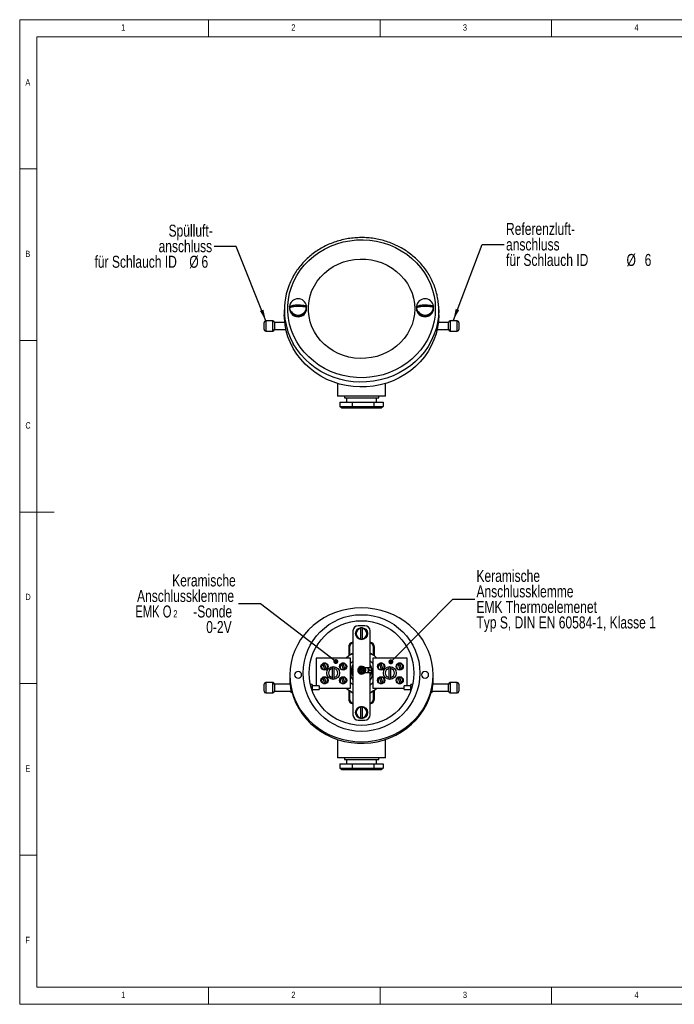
# Model space of a CAD drawing. Header units: millimetres. Extents: x 5 to 415, y 5 to 292.
# Tile 1 of 3: x 5 to 196, y 5 to 292. Entities that reach past the tile are written whole.
import ezdxf

# ---------------------------------------------------------------- set-up
doc = ezdxf.new("R2010")
doc.units = ezdxf.units.MM
doc.styles.add('SLDTEXTSTYLE0', font='TXT', dxfattribs={"width": 0.75})
doc.styles.add('SLDTEXTSTYLE4', font='TXT', dxfattribs={"width": 0.7})
doc.dimstyles.new('SLDDIMSTYLE0', dxfattribs={"dimtxt": 0.18, "dimasz": 3.302, "dimexe": 0, "dimexo": 0.0625, "dimgap": 0, "dimtad": 0, "dimtih": 1, "dimtoh": 1, "dimdec": 0, "dimrnd": 1e-09, "dimzin": 0, "dimdsep": 46, "dimtxsty": 'Standard', "dimsah": 1, "dimcen": 0.09, "dimadec": 0, "dimazin": 0, "dimtfac": 3.302, "dimtdec": 0, "dimtofl": 0, "dimtmove": 0, "dimatfit": 3, "dimfxl": 0, "dimfrac": 2, "dimtolj": 1, "dimtzin": 0, "dimarcsym": 0})
doc.dimstyles.new('SLDDIMSTYLE3', dxfattribs={"dimtxt": 0.18, "dimasz": 1.44, "dimexe": 0, "dimexo": 0.0625, "dimgap": 0, "dimtad": 0, "dimtih": 1, "dimtoh": 1, "dimdec": 0, "dimrnd": 1e-09, "dimzin": 0, "dimdsep": 46, "dimtxsty": 'Standard', "dimblk1": 'DOT', "dimblk2": 'DOT', "dimsah": 1, "dimcen": 0.09, "dimadec": 0, "dimazin": 0, "dimtfac": 1.44, "dimtdec": 0, "dimtofl": 0, "dimtmove": 0, "dimatfit": 3, "dimldrblk": 'DOT', "dimfxl": 0, "dimfrac": 2, "dimtolj": 1, "dimtzin": 0, "dimarcsym": 0})

# ---------------------------------------------------------------- blocks, each defined once
blk = doc.blocks.new('SW_NOTE_2')
at = {"color": 0, "linetype": 'Continuous', "lineweight": 0, "char_height": 3.5, "attachment_point": 1, "style": 'SLDTEXTSTYLE0'}
for s, insert in [('Referenzluft-', (0.58, 6.32)), ('anschluss', (0.58, 1.79)), ('für Schlauch ID', (0.58, -2.73)), ('%%c', (35.7, -2.73)), ('6', (40.98, -2.73))]:
    blk.add_mtext(s, dxfattribs=dict(at, insert=insert))
blk = doc.blocks.new('SW_NOTE_3')
at = {"color": 0, "linetype": 'Continuous', "lineweight": 0, "char_height": 3.5, "attachment_point": 3, "style": 'SLDTEXTSTYLE0'}
for s, insert in [('Spülluft-', (-0.46, 6.33)), ('anschluss', (-0.64, 1.8)), ('für Schlauch ID', (-10.91, -2.73)), ('%%c', (-4.55, -2.73)), ('6', (-1.79, -2.73))]:
    blk.add_mtext(s, dxfattribs=dict(at, insert=insert))
blk = doc.blocks.new('SW_NOTE_13')
at = {"color": 0, "linetype": 'Continuous', "lineweight": 0, "attachment_point": 3}
for s, insert, char_height, style in [('Keramische', (-0.82, 8.56), 3.5, 'SLDTEXTSTYLE0'), ('Anschlussklemme', (-1.3, 4.04), 3.5, 'SLDTEXTSTYLE0'), ('EMK O', (-19.55, -0.49), 3.5, 'SLDTEXTSTYLE4'), ('2', (-17.79, -1.87), 2.12, 'SLDTEXTSTYLE0'), ('-Sonde', (-1.89, -0.49), 3.5, 'SLDTEXTSTYLE0'), ('0-2V', (-2.01, -5.02), 3.5, 'SLDTEXTSTYLE0')]:
    blk.add_mtext(s, dxfattribs=dict(at, insert=insert, char_height=char_height, style=style))
blk = doc.blocks.new('_DOT')
at = {"color": 0, "linetype": 'ByBlock', "lineweight": -2}
blk.add_line((-0.5, 0), (-1, 0), dxfattribs=at)
at = {"color": 0, "linetype": 'ByBlock', "const_width": 0.5}
blk.add_lwpolyline([(-0.25, 0, 1), (0.25, 0, 1)], format="xyb", close=True, dxfattribs=at)
blk = doc.blocks.new('SW_NOTE_14')
at = {"color": 0, "linetype": 'Continuous', "lineweight": 0, "char_height": 3.5, "attachment_point": 1, "style": 'SLDTEXTSTYLE0'}
for s, insert in [('Keramische', (0.51, 8.58)), ('Anschlussklemme', (0.51, 4.06)), ('EMK Thermoelemenet', (0.51, -0.47)), ('Typ S, DIN EN 60584-1, Klasse 1', (0.51, -4.99))]:
    blk.add_mtext(s, dxfattribs=dict(at, insert=insert))

msp = doc.modelspace()

# ---------------------------------------------------------------- linework, layer by layer
at = {"color": 7, "linetype": 'Continuous', "lineweight": 18}
for p, q in [((415, 292), (5, 292)), ((5, 292), (5, 5)), ((60, 287), (60, 292)), ((110, 292), (110, 287)), ((160, 287), (160, 292)), ((410, 287), (10, 287)), ((10, 287), (10, 10)), ((10, 248.5), (5, 248.5)), ((5, 198.5), (10, 198.5)), ((5, 148.5), (15, 148.5)), ((5, 98.5), (10, 98.5)), ((10, 48.5), (5, 48.5)), ((10, 10), (227.8, 10)), ((60, 5), (60, 10)), ((110, 10), (110, 5)), ((160, 5), (160, 10)), ((5, 5), (415, 5))]:
    msp.add_line(p, q, dxfattribs=at)
at = {"color": 7, "linetype": 'Continuous', "lineweight": 25}
for p, q in [((82.1147, 207.3893), (82.1147, 205.9679)), ((83.6147, 208.1888), (83.6147, 207.9223)), ((83.6147, 207.9223), (83.6147, 207.7446)), ((83.6237, 208.3868), (83.6237, 208.4756)), ((83.6237, 208.3868), (88.5981, 208.4581)), ((83.6314, 208.0083), (83.6314, 207.9195)), ((88.5981, 208.547), (88.5981, 208.4581)), ((88.6058, 207.9908), (88.6058, 208.0797)), ((88.6147, 207.9223), (88.6147, 208.1888)), ((88.6147, 207.7446), (88.6147, 207.9223)), ((120.6147, 208.1888), (120.6147, 207.9223)), ((120.6147, 207.9223), (120.6147, 207.7446)), ((120.6237, 208.3868), (120.6237, 208.4756)), ((120.6237, 208.3868), (125.5981, 208.4581)), ((120.6314, 208.0083), (120.6314, 207.9195)), ((125.5981, 208.547), (125.5981, 208.4581)), ((125.6058, 207.9908), (125.6058, 208.0797)), ((125.6147, 207.9223), (125.6147, 208.1888)), ((125.6147, 207.7446), (125.6147, 207.9223)), ((127.1147, 205.9679), (127.1147, 207.3893)), ((78.7404, 204.2185), (76.7397, 204.2185)), ((132.4897, 204.2185), (130.4891, 204.2185)), ((76.2397, 201.7185), (76.2397, 203.7185)), ((76.7397, 201.2185), (78.7404, 201.2185)), ((82.2433, 203.723), (79.2397, 203.7435)), ((79.2397, 203.7435), (79.2397, 201.6935)), ((79.2397, 201.6935), (82.5793, 201.7163)), ((126.6502, 201.7163), (129.9897, 201.6935)), ((129.9897, 203.7435), (126.9862, 203.723)), ((129.9897, 201.6935), (129.9897, 203.7435)), ((130.4891, 201.2185), (132.4897, 201.2185)), ((132.9897, 203.7185), (132.9897, 201.7185)), ((97.6147, 185.9801), (97.6147, 182.2484)), ((111.6147, 182.2484), (111.6147, 185.9801)), ((111.6147, 182.2484), (97.6147, 182.2484)), ((99.6147, 182.2484), (99.6147, 181.7484)), ((99.6147, 182.2484), (99.6147, 181.7484)), ((99.6147, 181.7484), (109.6147, 181.7484)), ((100.2397, 181.7484), (100.2397, 180.4984)), ((100.2397, 181.7484), (100.2397, 180.4984)), ((108.9897, 180.4984), (108.9897, 181.7484)), ((108.9897, 180.4984), (108.9897, 181.7484)), ((109.6147, 181.7484), (109.6147, 182.2484)), ((109.6147, 181.7484), (109.6147, 182.2484)), ((98.2818, 180.4984), (98.2818, 179.2484)), ((98.2818, 180.4984), (101.8604, 180.4984)), ((98.2818, 179.2484), (101.8604, 179.2484)), ((98.8575, 178.7484), (98.2818, 179.2484)), ((102.1108, 178.7484), (98.8575, 178.7484)), ((101.8604, 180.4984), (101.8604, 179.2484)), ((101.8604, 180.4984), (108.1934, 180.4984)), ((101.8604, 179.2484), (108.1934, 179.2484)), ((101.8604, 179.2484), (102.1108, 178.7484)), ((107.8681, 178.7484), (102.1108, 178.7484)), ((108.1934, 179.2484), (107.8681, 178.7484)), ((110.372, 178.7484), (107.8681, 178.7484)), ((108.1934, 180.4984), (108.1934, 179.2484)), ((108.1934, 180.4984), (110.9477, 180.4984)), ((108.1934, 179.2484), (110.9477, 179.2484)), ((110.9477, 179.2484), (110.372, 178.7484)), ((110.9477, 180.4984), (110.9477, 179.2484)), ((105.6147, 115.3403), (103.6147, 115.3403)), ((102.1147, 113.8403), (102.1147, 89.3403)), ((104.3147, 114.7227), (104.3147, 114.6819)), ((104.3147, 114.5805), (104.3147, 111.5501)), ((104.9147, 114.6819), (104.9147, 114.7227)), ((104.9147, 111.5501), (104.9147, 114.5805)), ((107.1147, 103.1403), (107.1147, 113.8403)), ((100.8647, 109.0653), (100.8647, 106.5653)), ((101.1147, 109.0653), (100.8647, 109.0653)), ((101.1147, 109.0653), (101.1147, 106.7434)), ((104.3147, 111.4486), (104.3147, 111.4078)), ((104.9147, 111.4078), (104.9147, 111.4486)), ((108.1147, 106.7434), (108.1147, 109.0653)), ((108.1147, 109.0653), (108.3647, 109.0653)), ((108.3647, 106.5653), (108.3647, 109.0653)), ((100.8647, 106.5653), (100.1514, 105.9403)), ((109.0781, 105.9403), (108.3647, 106.5653)), ((101.3647, 105.9403), (91.3647, 105.9403)), ((91.3647, 105.9403), (91.3647, 97.7854)), ((92.9647, 103.6509), (92.9647, 104.0207)), ((93.36, 104.2018), (93.8391, 102.5403)), ((94.1599, 104.4403), (93.5196, 104.4403)), ((94.3195, 102.6788), (93.8404, 104.3403)), ((94.7147, 103.6509), (94.7147, 104.0207)), ((98.3647, 103.6509), (98.3647, 104.0207)), ((98.76, 104.2018), (99.2391, 102.5403)), ((99.5599, 104.4403), (98.9196, 104.4403)), ((99.7195, 102.6788), (99.2404, 104.3403)), ((100.1147, 103.6509), (100.1147, 104.0207)), ((101.3647, 97.1903), (101.3647, 105.9403)), ((107.8647, 105.9403), (107.8647, 97.1903)), ((117.8647, 105.9403), (107.8647, 105.9403)), ((109.4647, 103.6509), (109.4647, 104.0207)), ((109.86, 104.2018), (110.3391, 102.5403)), ((110.6599, 104.4403), (110.0196, 104.4403)), ((110.8195, 102.6788), (110.3404, 104.3403)), ((111.2147, 103.6509), (111.2147, 104.0207)), ((114.8647, 103.6509), (114.8647, 104.0207)), ((115.26, 104.2018), (115.7391, 102.5403)), ((116.0599, 104.4403), (115.4196, 104.4403)), ((116.2195, 102.6788), (115.7404, 104.3403)), ((116.6147, 103.6509), (116.6147, 104.0207)), ((117.8647, 97.7854), (117.8647, 105.9403)), ((83.7397, 101.0323), (83.7397, 98.9002)), ((92.9647, 102.8599), (92.9647, 103.2296)), ((94.7147, 102.8599), (94.7147, 103.2296)), ((96.0647, 102.8766), (96.0647, 100.254)), ((96.6647, 100.254), (96.6647, 102.8766)), ((98.3647, 102.8599), (98.3647, 103.2296)), ((100.1147, 102.8599), (100.1147, 103.2296)), ((102.1147, 100.732), (101.9047, 101.1036)), ((105.4533, 103.1403), (107.1147, 103.1403)), ((105.631, 102.8728), (105.4533, 103.1403)), ((107.1147, 101.6403), (105.4533, 101.6403)), ((105.7439, 102.9264), (105.6147, 103.1403)), ((106.6644, 101.6403), (106.8038, 102.3596)), ((106.8038, 102.3596), (106.8037, 102.3597)), ((106.8038, 102.3596), (107.4257, 102.421)), ((107.1147, 89.3403), (107.1147, 101.6403)), ((107.4257, 102.421), (107.424, 102.39)), ((109.4647, 102.8599), (109.4647, 103.2296)), ((111.2147, 102.8599), (111.2147, 103.2296)), ((112.5647, 102.8766), (112.5647, 100.254)), ((113.1647, 100.254), (113.1647, 102.8766)), ((114.8647, 102.8599), (114.8647, 103.2296)), ((116.6147, 102.8599), (116.6147, 103.2296)), ((125.4897, 98.9002), (125.4897, 101.0323)), ((76.2397, 96.2854), (76.2397, 98.2854)), ((78.7404, 98.7854), (76.7397, 98.7854)), ((83.796, 98.2794), (79.2397, 98.3104)), ((79.2397, 98.3104), (79.2397, 96.2604)), ((90.2397, 98.2354), (89.732, 98.2389)), ((90.2397, 98.2354), (90.2397, 96.4739)), ((92.2397, 97.7854), (90.2397, 97.7854)), ((92.2397, 97.7854), (92.2397, 96.7854)), ((92.9647, 99.6509), (92.9647, 100.0207)), ((92.9647, 98.8599), (92.9647, 99.2296)), ((93.36, 100.2018), (93.8391, 98.5403)), ((94.1599, 98.4403), (93.5196, 98.4403)), ((94.3195, 98.6788), (93.8404, 100.3403)), ((94.7147, 99.6509), (94.7147, 100.0207)), ((94.7147, 98.8599), (94.7147, 99.2296)), ((98.3647, 99.6509), (98.3647, 100.0207)), ((98.3647, 98.8599), (98.3647, 99.2296)), ((98.76, 100.2018), (99.2391, 98.5403)), ((99.5599, 98.4403), (98.9196, 98.4403)), ((99.7195, 98.6788), (99.2404, 100.3403)), ((100.1147, 99.6509), (100.1147, 100.0207)), ((100.1147, 98.8599), (100.1147, 99.2296)), ((109.4647, 99.6509), (109.4647, 100.0207)), ((109.4647, 98.8599), (109.4647, 99.2296)), ((109.86, 100.2018), (110.3391, 98.5403)), ((110.6599, 98.4403), (110.0196, 98.4403)), ((110.8195, 98.6788), (110.3404, 100.3403)), ((111.2147, 99.6509), (111.2147, 100.0207)), ((111.2147, 98.8599), (111.2147, 99.2296)), ((114.8647, 99.6509), (114.8647, 100.0207)), ((114.8647, 98.8599), (114.8647, 99.2296)), ((115.26, 100.2018), (115.7391, 98.5403)), ((116.0599, 98.4403), (115.4196, 98.4403)), ((116.2195, 98.6788), (115.7404, 100.3403)), ((116.6147, 99.6509), (116.6147, 100.0207)), ((116.6147, 98.8599), (116.6147, 99.2296)), ((118.9897, 97.7854), (116.9897, 97.7854)), ((116.9897, 96.7854), (116.9897, 97.7854)), ((119.4975, 98.2389), (118.9897, 98.2354)), ((118.9897, 96.4739), (118.9897, 98.2354)), ((129.9897, 98.3104), (125.433, 98.2794)), ((129.9897, 96.2604), (129.9897, 98.3104)), ((132.4897, 98.7854), (130.4891, 98.7854)), ((132.9897, 98.2854), (132.9897, 96.2854)), ((76.7397, 95.7854), (78.7404, 95.7854)), ((79.2397, 96.2604), (84.0173, 96.293)), ((83.927, 96.2924), (83.945, 96.1704)), ((83.9454, 96.1657), (83.945, 96.1704)), ((84.1926, 95.9531), (84.3372, 95.9531)), ((90.2397, 96.7854), (92.2397, 96.7854)), ((92.2397, 97.1903), (101.3647, 97.1903)), ((100.1514, 97.1903), (100.8647, 96.5653)), ((100.8647, 96.5653), (100.8647, 94.0653)), ((101.1147, 96.3872), (101.1147, 94.0653)), ((107.8647, 97.1903), (116.9897, 97.1903)), ((108.1147, 94.0653), (108.1147, 96.3872)), ((108.3647, 96.5653), (109.0781, 97.1903)), ((108.3647, 94.0653), (108.3647, 96.5653)), ((116.9897, 96.7854), (118.9897, 96.7854)), ((124.8939, 95.9531), (125.0369, 95.9531)), ((125.2127, 96.293), (129.9897, 96.2604)), ((125.2845, 96.1704), (125.2841, 96.1657)), ((125.2845, 96.1704), (125.3025, 96.2924)), ((130.4891, 95.7854), (132.4897, 95.7854)), ((100.8647, 94.0653), (101.1147, 94.0653)), ((108.3647, 94.0653), (108.1147, 94.0653)), ((104.3147, 91.7227), (104.3147, 91.6819)), ((104.3147, 91.5805), (104.3147, 88.5501)), ((104.9147, 91.6819), (104.9147, 91.7227)), ((104.9147, 88.5501), (104.9147, 91.5805)), ((103.6147, 87.8403), (105.6147, 87.8403)), ((104.3147, 88.4486), (104.3147, 88.4078)), ((104.9147, 88.4078), (104.9147, 88.4486)), ((97.6147, 82.2053), (97.6147, 76.8153)), ((111.6147, 76.8153), (111.6147, 82.2053)), ((111.6147, 76.8153), (97.6147, 76.8153)), ((98.2818, 75.0653), (98.2818, 73.8153)), ((98.2818, 75.0653), (101.8604, 75.0653)), ((99.6147, 76.8153), (99.6147, 76.3153)), ((99.6147, 76.8153), (99.6147, 76.3153)), ((99.6147, 76.3153), (109.6147, 76.3153)), ((100.2397, 76.3153), (100.2397, 75.0653)), ((100.2397, 76.3153), (100.2397, 75.0653)), ((101.8604, 75.0653), (101.8604, 73.8153)), ((101.8604, 75.0653), (108.1934, 75.0653)), ((108.1934, 75.0653), (108.1934, 73.8153)), ((108.1934, 75.0653), (110.9477, 75.0653)), ((108.9897, 75.0653), (108.9897, 76.3153)), ((108.9897, 75.0653), (108.9897, 76.3153)), ((109.6147, 76.3153), (109.6147, 76.8153)), ((109.6147, 76.3153), (109.6147, 76.8153)), ((110.9477, 75.0653), (110.9477, 73.8153)), ((98.2818, 73.8153), (101.8604, 73.8153)), ((98.8575, 73.3153), (98.2818, 73.8153)), ((102.1108, 73.3153), (98.8575, 73.3153)), ((101.8604, 73.8153), (108.1934, 73.8153)), ((101.8604, 73.8153), (102.1108, 73.3153)), ((107.8681, 73.3153), (102.1108, 73.3153)), ((108.1934, 73.8153), (107.8681, 73.3153)), ((110.372, 73.3153), (107.8681, 73.3153)), ((108.1934, 73.8153), (110.9477, 73.8153)), ((110.9477, 73.8153), (110.372, 73.3153))]:
    msp.add_line(p, q, dxfattribs=at)
at = {"color": 8, "linetype": 'Continuous', "lineweight": 25}
for p, q in [((76.7397, 204.2185), (76.7397, 201.2185)), ((78.7404, 204.2174), (78.7404, 204.2185)), ((78.7404, 201.2185), (78.7404, 204.2174)), ((130.4891, 204.2185), (130.4891, 201.2185)), ((132.4897, 204.2166), (132.4897, 204.2185)), ((132.4897, 201.2185), (132.4897, 204.2166)), ((76.7397, 98.7854), (76.7397, 95.7854)), ((78.7404, 98.7843), (78.7404, 98.7854)), ((78.7404, 95.7854), (78.7404, 98.7843)), ((130.4891, 98.7854), (130.4891, 95.7854)), ((132.4897, 98.7835), (132.4897, 98.7854)), ((132.4897, 95.7854), (132.4897, 98.7835))]:
    msp.add_line(p, q, dxfattribs=at)
at = {"color": 7, "linetype": 'Continuous', "lineweight": 25, "flags": 128}
for points in [[(126.1147, 207.7446), (126.0257, 205.9171), (125.7592, 204.1048), (125.3175, 202.3226), (124.7042, 200.5853), (123.9245, 198.9074), (122.9848, 197.3027), (121.8928, 195.7845), (120.6577, 194.3654), (119.2896, 193.0572), (117.8, 191.8707), (116.2011, 190.8157), (114.5061, 189.901), (112.7293, 189.1341), (110.8851, 188.5215), (108.989, 188.0682), (107.0567, 187.7779), (105.1042, 187.653), (103.1475, 187.6947), (101.2031, 187.9025), (99.2869, 188.2747), (97.4148, 188.8082), (95.6024, 189.4987), (93.8647, 190.3403), (92.2161, 191.3262), (90.6702, 192.4481), (89.2399, 193.6967), (87.937, 195.0618), (86.7722, 196.5319), (85.7553, 198.095), (84.8947, 199.738), (84.1975, 201.4474), (83.6695, 203.209), (83.315, 205.0081), (83.137, 206.8299), (83.137, 208.6593), (83.315, 210.4811), (83.6695, 212.2803), (84.1975, 214.0418), (84.8947, 215.7512), (85.7553, 217.3942), (86.7722, 218.9573), (87.937, 220.4275), (89.2399, 221.7925), (90.6702, 223.0412), (92.2161, 224.1631), (93.8647, 225.1489), (95.6024, 225.9906), (97.4148, 226.681), (99.2869, 227.2146), (101.2031, 227.5868), (103.1475, 227.7946), (105.1042, 227.8362), (107.0567, 227.7114), (108.989, 227.4211), (110.8851, 226.9677), (112.7293, 226.3551), (114.5061, 225.5883), (116.2011, 224.6736), (117.8, 223.6186), (119.2896, 222.4321), (120.6577, 221.1239), (121.8928, 219.7048), (122.9848, 218.1866), (123.9245, 216.5819), (124.7042, 214.9039), (125.3175, 213.1667), (125.7592, 211.3845), (126.0257, 209.5721), (126.1147, 207.7446)], [(120.1147, 207.7446), (120.0269, 206.2046), (119.7645, 204.682), (119.3304, 203.1942), (118.7296, 201.7578), (117.9688, 200.3894), (117.0568, 199.1042), (116.0037, 197.917), (114.8217, 196.8411), (113.5239, 195.8887), (112.1253, 195.0707), (110.6415, 194.3963), (109.0895, 193.8731), (107.4867, 193.5071), (105.8514, 193.3024), (104.2021, 193.2614), (102.5575, 193.3844), (100.9362, 193.6702), (99.3565, 194.1154), (97.8365, 194.715), (96.3932, 195.4623), (95.0431, 196.3488), (93.8015, 197.3643), (92.6823, 198.4975), (91.6984, 199.7354), (90.8608, 201.0641), (90.179, 202.4685), (89.6608, 203.9327), (89.3121, 205.4401), (89.1367, 206.9735), (89.1367, 208.5157), (89.3121, 210.0492), (89.6608, 211.5566), (90.179, 213.0207), (90.8608, 214.4251), (91.6984, 215.7538), (92.6823, 216.9917), (93.8015, 218.1249), (95.0431, 219.1405), (96.3932, 220.0269), (97.8365, 220.7742), (99.3565, 221.3738), (100.9362, 221.8191), (102.5575, 222.1048), (104.2021, 222.2279), (105.8514, 222.1868), (107.4867, 221.9821), (109.0895, 221.6161), (110.6415, 221.0929), (112.1253, 220.4185), (113.5239, 219.6005), (114.8217, 218.6482), (116.0037, 217.5723), (117.0568, 216.385), (117.9688, 215.0999), (118.7296, 213.7314), (119.3304, 212.2951), (119.7645, 210.8072), (120.0269, 209.2846), (120.1147, 207.7446)], [(127.1147, 205.9679), (127.0267, 204.1091), (126.7632, 202.2649), (126.3265, 200.4497), (125.7197, 198.6776), (124.9478, 196.9626), (124.0168, 195.3181), (122.9339, 193.7569), (121.7077, 192.2913), (120.3477, 190.9328), (118.8645, 189.6919), (117.2699, 188.5784), (115.5761, 187.6009), (113.7966, 186.7673), (111.9453, 186.0839), (110.0365, 185.5561), (108.0853, 185.1881), (106.107, 184.9827), (104.117, 184.9415), (102.1309, 185.0649), (100.1642, 185.3519), (98.2324, 185.8002), (96.3505, 186.4064), (94.5332, 187.1657), (92.7949, 188.0721), (91.1491, 189.1186), (89.6087, 190.297), (88.1857, 191.598), (86.8913, 193.0114), (85.7356, 194.5263), (84.7277, 196.1307), (83.8754, 197.8121), (83.1854, 199.5574), (82.6632, 201.3528), (82.3127, 203.1843), (82.1368, 205.0376), (82.1147, 205.9679)], [(104.6147, 81.5197), (106.5408, 81.6029), (108.4505, 81.8519), (110.3275, 82.2646), (112.1557, 82.8373), (113.9195, 83.5653), (115.604, 84.4423), (117.1947, 85.4609), (118.6781, 86.6123), (120.0416, 87.8867), (121.2734, 89.2733), (122.363, 90.7602), (123.3013, 92.3348), (124.0801, 93.9835), (124.6929, 95.6924), (125.1343, 97.4468), (125.4007, 99.2319), (125.4897, 101.0323), (125.4007, 102.8327), (125.1343, 104.6177), (124.6929, 106.3721), (124.0801, 108.081), (123.3013, 109.7298), (122.363, 111.3043), (121.2734, 112.7912), (120.0416, 114.1778), (118.6781, 115.4522), (117.1947, 116.6036), (115.604, 117.6222), (113.9195, 118.4992), (112.1557, 119.2272), (110.3275, 119.8), (108.4505, 120.2126), (106.5408, 120.4616), (104.6147, 120.5448), (102.6886, 120.4616), (100.779, 120.2126), (98.902, 119.8), (97.0738, 119.2272), (95.31, 118.4992), (93.6255, 117.6222), (92.0347, 116.6036), (90.5513, 115.4522), (89.1879, 114.1778), (87.9561, 112.7912), (86.8665, 111.3043), (85.9282, 109.7298), (85.1494, 108.081), (84.5366, 106.3721), (84.0952, 104.6177), (83.8288, 102.8327), (83.7397, 101.0323), (83.8288, 99.2319), (84.0952, 97.4468), (84.5366, 95.6924), (85.1494, 93.9835), (85.9282, 92.3348), (86.8665, 90.7602), (87.9561, 89.2733), (89.1879, 87.8867), (90.5513, 86.6123), (92.0347, 85.4609), (93.6255, 84.4423), (95.31, 83.5653), (97.0738, 82.8373), (98.902, 82.2646), (100.779, 81.8519), (102.6886, 81.6029), (104.6147, 81.5197)], [(101.1147, 106.7434), (101.9199, 107.2045), (102.1147, 107.2935)], [(107.1147, 107.2935), (107.3096, 107.2045), (108.1147, 106.7434)], [(102.1147, 105.0022), (101.4564, 104.4091), (101.3647, 104.3039)], [(107.8647, 104.3039), (107.7731, 104.4091), (107.1147, 105.0022)], [(86.1147, 100.0508), (86.5166, 100.1255), (86.8572, 100.3383), (87.0848, 100.6567), (87.1647, 101.0323), (87.0848, 101.4079), (86.8572, 101.7263), (86.5166, 101.939), (86.1147, 102.0137), (85.7129, 101.939), (85.3723, 101.7263), (85.1447, 101.4079), (85.0647, 101.0323), (85.1447, 100.6567), (85.3723, 100.3383), (85.7129, 100.1255), (86.1147, 100.0508)], [(123.1147, 100.0508), (123.5166, 100.1255), (123.8572, 100.3383), (124.0848, 100.6567), (124.1647, 101.0323), (124.0848, 101.4079), (123.8572, 101.7263), (123.5166, 101.939), (123.1147, 102.0137), (122.7129, 101.939), (122.3723, 101.7263), (122.1447, 101.4079), (122.0647, 101.0323), (122.1447, 100.6567), (122.3723, 100.3383), (122.7129, 100.1255), (123.1147, 100.0508)], [(83.7397, 98.9002), (83.7468, 98.3917), (83.7503, 98.2797)], [(101.3647, 98.8267), (101.4564, 98.7215), (102.1147, 98.1284)], [(107.1147, 98.1284), (107.7731, 98.7215), (107.8647, 98.8267)], [(125.4792, 98.2797), (125.4827, 98.3917), (125.4897, 98.9002)], [(84.2689, 96.2227), (84.7851, 94.4909), (85.4696, 92.8108), (86.3166, 91.1967), (87.319, 89.6624), (88.4682, 88.2208), (89.7545, 86.8842), (91.1669, 85.6639), (92.6935, 84.5703), (94.3213, 83.6127), (96.0364, 82.7992), (97.8244, 82.1367), (99.67, 81.6308), (101.5576, 81.2859), (103.4712, 81.1048), (105.3944, 81.0891), (107.3111, 81.239), (109.2048, 81.5531), (111.0596, 82.0287), (112.8597, 82.662), (114.5897, 83.4474), (116.2352, 84.3783), (117.7819, 85.4468), (119.2169, 86.6439), (120.5279, 87.9593), (121.7039, 89.3819), (122.7347, 90.8997), (123.6118, 92.4997), (124.3276, 94.1683), (124.876, 95.8915)], [(100.8647, 96.5653), (101.5667, 96.109), (102.1147, 95.8371)], [(102.1147, 95.8371), (101.9199, 95.9261), (101.1147, 96.3872)], [(107.1147, 95.8371), (107.6628, 96.109), (108.3647, 96.5653)], [(108.1147, 96.3872), (107.3096, 95.9261), (107.1147, 95.8371)]]:
    msp.add_lwpolyline(points, dxfattribs=at)
at = {"color": 8, "linetype": 'Continuous', "lineweight": 25, "flags": 128}
msp.add_lwpolyline([(127.1147, 207.3893), (127.0267, 205.5305), (126.7632, 203.6863), (126.3265, 201.871), (125.7197, 200.099), (124.9478, 198.384), (124.0168, 196.7395), (122.9339, 195.1783), (121.7077, 193.7127), (120.3477, 192.3542), (118.8645, 191.1133), (117.2699, 189.9997), (115.5761, 189.0223), (113.7966, 188.1887), (111.9453, 187.5053), (110.0365, 186.9775), (108.0853, 186.6095), (106.107, 186.4041), (104.117, 186.3629), (102.1309, 186.4863), (100.1642, 186.7733), (98.2324, 187.2216), (96.3505, 187.8278), (94.5332, 188.5871), (92.7949, 189.4935), (91.1491, 190.54), (89.6087, 191.7184), (88.1857, 193.0194), (86.8913, 194.4328), (85.7356, 195.9477), (84.7277, 197.5521), (84.7139, 197.5765)], dxfattribs=at)
at = {"color": 7, "linetype": 'Continuous', "lineweight": 25}
for centre, radius in [((104.6147, 101.5653), 17), ((104.6147, 101.5653), 15.25), ((104.6147, 113.0653), 1.75), ((93.8397, 103.4403), 1.05), ((96.3647, 101.5653), 1.875), ((99.2397, 103.4403), 1.05), ((104.6147, 102.3903), 1), ((110.3397, 103.4403), 1.05), ((112.8647, 101.5653), 1.875), ((115.7397, 103.4403), 1.05), ((93.8397, 99.4403), 1.05), ((99.2397, 99.4403), 1.05), ((104.6147, 102.3903), 0.825), ((104.6147, 102.3903), 0.65), ((104.6147, 102.3903), 0.625), ((104.3147, 102.3903), 0.175), ((104.6147, 102.6903), 0.175), ((104.6147, 102.0903), 0.175), ((104.9147, 102.3903), 0.175), ((110.3397, 99.4403), 1.05), ((115.7397, 99.4403), 1.05), ((104.6147, 90.0653), 1.75)]:
    msp.add_circle(centre, radius, dxfattribs=at)
for centre, radius, start, end in [((101.9642, 207.3877), 19.8452, 151.797828, 209.629416), ((86.1164, 208.128), 2.5168, 9.581841, 172.061933), ((123.1164, 208.128), 2.5168, 9.581816, 172.061957), ((85.8001, 208.1888), 2.1854, 174.802355, 187.079274), ((86.0324, 208.003), 2.419, 181.91299, 271.951147), ((86.0324, 207.8254), 2.419, 181.912994, 271.951141), ((86.1138, 208.0562), 2.5045, 183.885704, 356.936177), ((86.1131, 208.4272), 2.5168, 189.581795, 352.06198), ((86.1971, 208.003), 2.419, 268.048828, 358.086992), ((86.1971, 207.8254), 2.419, 268.048834, 358.086988), ((86.4294, 208.1888), 2.1853, 354.801874, 7.079298), ((122.8002, 208.1888), 2.1854, 174.802278, 187.078895), ((123.0324, 208.003), 2.419, 181.91299, 271.951147), ((123.0324, 207.8254), 2.419, 181.912994, 271.951141), ((123.1138, 208.0562), 2.5045, 183.885672, 356.936209), ((123.1131, 208.4272), 2.5168, 189.581818, 352.061955), ((123.1971, 208.003), 2.419, 268.048853, 358.08701), ((123.1971, 207.8254), 2.419, 268.048859, 358.087006), ((123.4293, 208.1888), 2.1854, 354.802278, 7.078894), ((76.7397, 203.7185), 0.5, 90, 180), ((78.7404, 203.7185), 0.5, 2.865984, 90), ((130.4891, 203.7185), 0.5, 90, 177.134016), ((132.4897, 203.7185), 0.5, 0, 90), ((76.7397, 201.7185), 0.5, 180, 270), ((78.7404, 201.7185), 0.5, 270, 357.134016), ((130.4891, 201.7185), 0.5, 182.865984, 270), ((132.4897, 201.7185), 0.5, 270, 0), ((103.6147, 113.8403), 1.5, 90, 180), ((105.6147, 113.8403), 1.5, 0, 90), ((104.6147, 113.0653), 1.6443, 100.512724, 259.487276), ((104.6147, 113.0653), 1.5446, 101.199224, 258.800776), ((104.6147, 113.0653), 1.6844, 79.7405, 100.2595), ((104.6147, 113.0653), 1.6443, 280.512724, 79.487276), ((104.6147, 113.0653), 1.5446, 281.199224, 78.800776), ((102.3647, 109.0653), 1.5, 99.594068, 180), ((104.6147, 113.0653), 1.6844, 259.7405, 280.2595), ((106.8647, 109.0653), 1.5, 0, 80.405932), ((104.6147, 101.5653), 6.25, 113.578178, 126.869898), ((104.6147, 101.5653), 6.25, 53.130102, 66.421822), ((93.8397, 103.4403), 0.9, 122.212189, 269.956948), ((93.8397, 103.4403), 0.9, 89.956948, 122.212189), ((93.8397, 103.4403), 0.9, 302.212189, 89.956948), ((99.2397, 103.4403), 0.9, 122.212189, 269.956948), ((99.2397, 103.4403), 0.9, 89.956948, 122.212189), ((99.2397, 103.4403), 0.9, 302.212189, 89.956948), ((104.6147, 102.3903), 3, 146.44269, 205.398158), ((104.6147, 102.3903), 1.125, 41.810315, 318.189685), ((104.6147, 102.3903), 3, 326.44269, 33.55731), ((110.3397, 103.4403), 0.9, 122.212189, 269.956948), ((110.3397, 103.4403), 0.9, 89.956948, 122.212189), ((110.3397, 103.4403), 0.9, 302.212189, 89.956948), ((115.7397, 103.4403), 0.9, 122.212189, 269.956948), ((115.7397, 103.4403), 0.9, 89.956948, 122.212189), ((115.7397, 103.4403), 0.9, 302.212189, 89.956948), ((93.8397, 103.4403), 0.9, 269.956948, 302.212189), ((96.3647, 101.5653), 1.3452, 102.886045, 257.113955), ((96.3647, 101.5653), 1.3452, 282.886045, 77.113955), ((99.2397, 103.4403), 0.9, 269.956948, 302.212189), ((104.6147, 101.5653), 3.25, 155.272797, 219.715137), ((104.6147, 102.3903), 1.125, 318.189685, 25.398158), ((104.6147, 102.3903), 1.25, 323.130102, 25.398158), ((104.6147, 102.3903), 2, 337.975687, 22.024313), ((104.6147, 101.5653), 3.25, 320.284863, 24.727203), ((110.3397, 103.4403), 0.9, 269.956948, 302.212189), ((112.8647, 101.5653), 1.3452, 102.886045, 257.113955), ((112.8647, 101.5653), 1.3452, 282.886045, 77.113955), ((115.7397, 103.4403), 0.9, 269.956948, 302.212189), ((76.7397, 98.2854), 0.5, 90, 180), ((78.7404, 98.2854), 0.5, 2.865984, 90), ((93.8397, 99.4403), 0.9, 122.212189, 269.956948), ((93.8397, 99.4403), 0.9, 89.956948, 122.212189), ((93.8397, 99.4403), 0.9, 269.956948, 302.212189), ((93.8397, 99.4403), 0.9, 302.212189, 89.956948), ((99.2397, 99.4403), 0.9, 122.212189, 269.956948), ((99.2397, 99.4403), 0.9, 89.956948, 122.212189), ((99.2397, 99.4403), 0.9, 269.956948, 302.212189), ((99.2397, 99.4403), 0.9, 302.212189, 89.956948), ((110.3397, 99.4403), 0.9, 122.212189, 269.956948), ((110.3397, 99.4403), 0.9, 89.956948, 122.212189), ((110.3397, 99.4403), 0.9, 269.956948, 302.212189), ((110.3397, 99.4403), 0.9, 302.212189, 89.956948), ((115.7397, 99.4403), 0.9, 122.212189, 269.956948), ((115.7397, 99.4403), 0.9, 89.956948, 122.212189), ((115.7397, 99.4403), 0.9, 269.956948, 302.212189), ((115.7397, 99.4403), 0.9, 302.212189, 89.956948), ((130.4891, 98.2854), 0.5, 90, 177.134016), ((132.4897, 98.2854), 0.5, 360, 90), ((76.7397, 96.2854), 0.5, 180, 270), ((78.7404, 96.2854), 0.5, 270, 357.134016), ((84.1929, 96.2031), 0.25, 187.521346, 269.927823), ((84.1926, 96.2031), 0.25, 188.595345, 270), ((125.0366, 96.2031), 0.25, 270.071997, 352.478834), ((125.0369, 96.2031), 0.25, 270, 351.404655), ((130.4891, 96.2854), 0.5, 182.865984, 270), ((132.4897, 96.2854), 0.5, 270, 0), ((102.3647, 94.0653), 1.5, 180, 260.405932), ((106.8647, 94.0653), 1.5, 279.594068, 0), ((103.6147, 89.3403), 1.5, 180, 270), ((104.6147, 90.0653), 1.6443, 100.512724, 259.487276), ((104.6147, 90.0653), 1.5446, 101.199224, 258.800776), ((104.6147, 90.0653), 1.6844, 79.7405, 100.2595), ((104.6147, 90.0653), 1.6443, 280.512724, 79.487276), ((104.6147, 90.0653), 1.5446, 281.199224, 78.800776), ((105.6147, 89.3403), 1.5, 270, 0), ((104.6147, 90.0653), 1.6844, 259.7405, 280.2595)]:
    msp.add_arc(centre, radius, start, end, dxfattribs=at)
at = {"color": 8, "linetype": 'Continuous', "lineweight": 25}
for centre, radius, start, end in [((102.3647, 109.0653), 1.25, 101.536959, 180), ((106.8647, 109.0653), 1.25, 0, 78.463041), ((124.7425, 96.2703), 0.2509, 328.105041, 348.211134), ((102.3647, 94.0653), 1.25, 180, 258.463041), ((106.8647, 94.0653), 1.25, 281.536959, 0)]:
    msp.add_arc(centre, radius, start, end, dxfattribs=at)
at = {"color": 7, "linetype": 'Continuous', "lineweight": 25}
for start_param, end_param in [(2.9159615, 3.00123414), (0.14035852, 0.2196785)]:
    msp.add_ellipse((104.6147, 96.0831), major_axis=(20.875, 0), ratio=0.02988492, start_param=start_param, end_param=end_param, dxfattribs=at)
at = {"color": 8, "linetype": 'Continuous', "lineweight": 25}
for start_param, end_param in [(2.96019024, 3.00123414), (0.14035852, 0.17665627)]:
    msp.add_ellipse((104.6147, 95.8332), major_axis=(20.625, 0), ratio=0.04157727, start_param=start_param, end_param=end_param, dxfattribs=at)
at = {"color": 7, "linetype": 'Continuous', "lineweight": 25}
for points, knots in [([(127.1147, 207.3893), (127.1101, 207.7072), (127.097, 208.6143), (126.9526, 210.1067), (126.6334, 211.8503), (126.1575, 213.5627), (125.5311, 215.2317), (124.7577, 216.8456), (123.843, 218.3933), (122.7932, 219.8638), (121.6158, 221.2468), (120.3188, 222.5327), (118.9115, 223.7123), (117.4035, 224.7774), (115.8056, 225.7205), (114.1288, 226.5348), (112.385, 227.2147), (110.5864, 227.7552), (108.7457, 228.1527), (106.8758, 228.4042), (104.9898, 228.5079), (103.101, 228.4631), (101.2227, 228.27), (99.3682, 227.9301), (97.5505, 227.4456), (95.7824, 226.8199), (94.0764, 226.0574), (92.4446, 225.1635), (90.8984, 224.1445), (89.4487, 223.0076), (88.1064, 221.7605), (86.878, 220.4134), (85.7834, 218.9706), (84.9887, 217.7659), (84.6113, 217.0224), (84.5044, 216.8118)], [0, 0, 0, 0, 0.016851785, 0.048077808, 0.079309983, 0.110544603, 0.141784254, 0.173031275, 0.204287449, 0.235554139, 0.266832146, 0.298121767, 0.329422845, 0.360734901, 0.392057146, 0.423388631, 0.454728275, 0.486075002, 0.517427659, 0.548785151, 0.580146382, 0.61151028, 0.642875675, 0.674241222, 0.705605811, 0.736968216, 0.768327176, 0.799681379, 0.831029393, 0.862369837, 0.893701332, 0.925022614, 0.956332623, 0.987630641, 1, 1, 1, 1]), ([(83.6237, 208.4756), (83.8755, 208.5592), (84.3896, 208.7298), (85.2903, 208.8476), (85.8752, 208.8655), (86.1939, 208.87), (86.6146, 208.8757), (87.3725, 208.8389), (88.1258, 208.705), (88.4827, 208.5856), (88.5981, 208.547)], [0, 0, 0, 0, 0.18209669, 0.37191256, 0.49971326, 0.49990131, 0.54521691, 0.72848998, 0.91216548, 1, 1, 1, 1]), ([(88.6058, 208.0797), (88.354, 208.156), (87.8399, 208.3118), (86.9392, 208.4039), (86.3543, 208.4049), (86.0356, 208.4004), (85.6149, 208.3939), (84.8569, 208.3354), (84.1036, 208.1798), (83.7468, 208.0502), (83.6314, 208.0083)], [0, 0, 0, 0, 0.18209677, 0.37191252, 0.49971289, 0.49990094, 0.54521688, 0.72848985, 0.91216533, 1, 1, 1, 1]), ([(120.6237, 208.4756), (120.8755, 208.5592), (121.3896, 208.7298), (122.2903, 208.8476), (122.8752, 208.8655), (123.1939, 208.87), (123.6146, 208.8757), (124.3725, 208.8389), (125.1258, 208.705), (125.4827, 208.5856), (125.5981, 208.547)], [0, 0, 0, 0, 0.182096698, 0.371912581, 0.499712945, 0.499900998, 0.545216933, 0.728490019, 0.912165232, 1, 1, 1, 1]), ([(125.6058, 208.0797), (125.354, 208.156), (124.8399, 208.3118), (123.9392, 208.4039), (123.3543, 208.4049), (123.0356, 208.4004), (122.6149, 208.3939), (121.8569, 208.3354), (121.1036, 208.1798), (120.7468, 208.0502), (120.6314, 208.0083)], [0, 0, 0, 0, 0.18209672, 0.37191242, 0.49971276, 0.49990082, 0.54521674, 0.72848966, 0.9121651, 1, 1, 1, 1]), ([(104.3147, 114.6819), (104.3147, 114.6816), (104.3147, 114.6801), (104.3147, 114.6729), (104.3147, 114.6563), (104.3147, 114.6332), (104.3147, 114.6052), (104.3147, 114.5871), (104.3147, 114.5805)], [0, 0, 0, 0, 0.0553448, 0.27661769, 0.4093466, 0.63815358, 0.86684952, 1, 1, 1, 1]), ([(104.9147, 114.5805), (104.9147, 114.5909), (104.9147, 114.6129), (104.9147, 114.6397), (104.9147, 114.6618), (104.9147, 114.6769), (104.9147, 114.6804), (104.9147, 114.6819)], [0, 0, 0, 0, 0.20770577, 0.44104911, 0.59094121, 0.81432691, 1, 1, 1, 1]), ([(104.3147, 111.5501), (104.3147, 111.5387), (104.3147, 111.5156), (104.3147, 111.4848), (104.3147, 111.4616), (104.3147, 111.4511), (104.3147, 111.4492), (104.3147, 111.4486)], [0, 0, 0, 0, 0.22827975, 0.46160426, 0.69198041, 0.91833876, 1, 1, 1, 1]), ([(104.9147, 111.4486), (104.9147, 111.45), (104.9147, 111.4532), (104.9147, 111.4688), (104.9147, 111.4941), (104.9147, 111.5227), (104.9147, 111.5421), (104.9147, 111.5501)], [0, 0, 0, 0, 0.16641623, 0.38800432, 0.61174757, 0.83908771, 1, 1, 1, 1]), ([(101.1147, 106.7434), (101.0797, 106.7194), (101.011, 106.6723), (100.9317, 106.615), (100.8825, 106.5786), (100.8659, 106.5662), (100.8649, 106.5654), (100.8647, 106.5653)], [0, 0, 0, 0, 0.291384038, 0.570251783, 0.759486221, 0.949858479, 1, 1, 1, 1]), ([(108.3647, 106.5653), (108.3627, 106.5669), (108.3585, 106.57), (108.3273, 106.5933), (108.2796, 106.6282), (108.2113, 106.6771), (108.1524, 106.7179), (108.1185, 106.7408), (108.1147, 106.7434)], [0, 0, 0, 0, 0.1651956, 0.32985813, 0.50711251, 0.71856685, 0.96903106, 1, 1, 1, 1]), ([(96.0647, 103.3877), (96.0647, 103.3466), (96.0647, 103.263), (96.0647, 103.0795), (96.0647, 102.9442), (96.0647, 102.8766)], [0, 0, 0, 0, 0.325944, 0.66295984, 1, 1, 1, 1]), ([(96.6647, 102.8766), (96.6647, 102.8962), (96.6647, 102.9868), (96.6647, 103.1439), (96.6647, 103.2944), (96.6647, 103.3574), (96.6647, 103.3788)], [0, 0, 0, 0, 0.09982168, 0.46312441, 0.81777693, 1, 1, 1, 1]), ([(102.1147, 101.1305), (102.1, 101.1527), (101.9455, 101.3857), (101.82, 101.9235), (101.7912, 102.6765), (101.9044, 103.2691), (102.0744, 103.5546), (102.1147, 103.6223)], [0, 0, 0, 0, 0.03079285, 0.32347691, 0.61615758, 0.90884153, 1, 1, 1, 1]), ([(107.1147, 103.6144), (107.1706, 103.5122), (107.3478, 103.1879), (107.4483, 102.6477), (107.4012, 102.2381), (107.3829, 102.0789)], [0, 0, 0, 0, 0.21958752, 0.69659823, 1, 1, 1, 1]), ([(112.5647, 103.3877), (112.5647, 103.3466), (112.5647, 103.263), (112.5647, 103.0795), (112.5647, 102.9442), (112.5647, 102.8766)], [0, 0, 0, 0, 0.325944, 0.66295984, 1, 1, 1, 1]), ([(113.1647, 102.8766), (113.1647, 102.8962), (113.1647, 102.9868), (113.1647, 103.1439), (113.1647, 103.2944), (113.1647, 103.3574), (113.1647, 103.3788)], [0, 0, 0, 0, 0.09982168, 0.46312441, 0.81777693, 1, 1, 1, 1]), ([(106.6606, 101.6403), (106.6796, 101.6791), (106.788, 101.9009), (106.7966, 102.1523), (106.8037, 102.3597)], [0, 0, 0, 0, 0.175163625, 1, 1, 1, 1]), ([(106.775, 102.1658), (106.7882, 102.2641), (106.8275, 102.5563), (106.7791, 102.901), (106.6771, 103.1092), (106.6619, 103.1403)], [0, 0, 0, 0, 0.30157302, 0.89571993, 1, 1, 1, 1]), ([(106.8037, 102.3597), (106.8073, 102.3616), (106.8143, 102.3654), (106.8679, 102.3748), (106.9471, 102.3857), (107.0455, 102.3972), (107.1521, 102.4079), (107.2538, 102.4166), (107.3406, 102.4224), (107.4012, 102.4245), (107.4238, 102.4232), (107.4254, 102.4214), (107.4257, 102.421)], [0, 0, 0, 0, 0.107830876, 0.215644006, 0.322395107, 0.43106055, 0.53750657, 0.646089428, 0.752849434, 0.861011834, 0.968207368, 1, 1, 1, 1]), ([(107.424, 102.39), (107.4043, 102.0417), (107.3797, 101.6077), (107.1584, 101.2456), (107.1147, 101.1741)], [0, 0, 0, 0, 0.802609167, 1, 1, 1, 1]), ([(107.424, 102.39), (107.4103, 102.1386), (107.3866, 101.7054), (107.1951, 101.3181), (107.1147, 101.1555)], [0, 0, 0, 0, 0.58011854, 1, 1, 1, 1]), ([(83.7891, 98.3104), (83.7927, 98.2991), (83.7999, 98.2765), (83.8222, 98.1005), (83.8537, 97.8413), (83.8936, 97.5171), (83.9376, 97.166), (83.979, 96.8277), (84.0102, 96.5396), (84.0235, 96.3456), (84.0219, 96.2548), (84.0113, 96.2692), (84.0087, 96.2726)], [0, 0, 0, 0, 0.1069217, 0.21383679, 0.32092006, 0.42848554, 0.53671099, 0.64535477, 0.75364811, 0.86079184, 0.9667432, 1, 1, 1, 1]), ([(96.0647, 100.254), (96.0647, 100.2336), (96.0647, 100.1422), (96.0647, 99.9851), (96.0647, 99.8208), (96.0647, 99.7578), (96.0647, 99.7315)], [0, 0, 0, 0, 0.096478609, 0.433988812, 0.763461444, 1, 1, 1, 1]), ([(96.6647, 99.7512), (96.6647, 99.7902), (96.6647, 99.8718), (96.6647, 100.0517), (96.6647, 100.1865), (96.6647, 100.254)], [0, 0, 0, 0, 0.31321587, 0.6563217, 1, 1, 1, 1]), ([(112.5647, 100.254), (112.5647, 100.2336), (112.5647, 100.1422), (112.5647, 99.9851), (112.5647, 99.8208), (112.5647, 99.7578), (112.5647, 99.7315)], [0, 0, 0, 0, 0.096478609, 0.433988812, 0.763461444, 1, 1, 1, 1]), ([(113.1647, 99.7512), (113.1647, 99.7902), (113.1647, 99.8718), (113.1647, 100.0517), (113.1647, 100.1865), (113.1647, 100.254)], [0, 0, 0, 0, 0.31321587, 0.6563217, 1, 1, 1, 1]), ([(125.219, 96.2604), (125.2141, 96.2715), (125.2042, 96.2935), (125.213, 96.4662), (125.2383, 96.7208), (125.2763, 97.0408), (125.32, 97.3902), (125.3622, 97.7296), (125.3975, 98.021), (125.4225, 98.22), (125.436, 98.3151), (125.4388, 98.301), (125.4395, 98.2975)], [0, 0, 0, 0, 0.10575169, 0.21151233, 0.31721337, 0.42384019, 0.53173249, 0.64034198, 0.7488067, 0.8566409, 0.96388749, 1, 1, 1, 1]), ([(100.8647, 96.5653), (100.8668, 96.5637), (100.8709, 96.5606), (100.9022, 96.5373), (100.9499, 96.5024), (101.0182, 96.4535), (101.0771, 96.4127), (101.111, 96.3897), (101.1147, 96.3872)], [0, 0, 0, 0, 0.16519567, 0.329858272, 0.50711273, 0.718567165, 0.969031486, 1, 1, 1, 1]), ([(108.1147, 96.3872), (108.1498, 96.4112), (108.2185, 96.4582), (108.2978, 96.5156), (108.347, 96.552), (108.3636, 96.5644), (108.3645, 96.5651), (108.3647, 96.5653)], [0, 0, 0, 0, 0.29138434, 0.57025197, 0.75948632, 0.9498585, 1, 1, 1, 1]), ([(124.9881, 96.2191), (124.9853, 96.2177), (124.9774, 96.2136), (124.9546, 96.1596), (124.9187, 96.0481), (124.8903, 95.9437), (124.876, 95.8915)], [0, 0, 0, 0, 0.14921273, 0.42876427, 0.71411267, 1, 1, 1, 1]), ([(124.876, 95.886), (124.8816, 95.9072), (124.9001, 95.9778), (124.9261, 96.0647), (124.945, 96.122), (124.9534, 96.1417), (124.9525, 96.1398), (124.9523, 96.1394)], [0, 0, 0, 0, 0.16172391, 0.53634273, 0.80823725, 0.9614075, 1, 1, 1, 1]), ([(104.3147, 91.6819), (104.3147, 91.6816), (104.3147, 91.6801), (104.3147, 91.6729), (104.3147, 91.6563), (104.3147, 91.6332), (104.3147, 91.6052), (104.3147, 91.5871), (104.3147, 91.5805)], [0, 0, 0, 0, 0.0553448, 0.27661769, 0.4093466, 0.63815358, 0.86684952, 1, 1, 1, 1]), ([(104.9147, 91.5805), (104.9147, 91.5909), (104.9147, 91.6129), (104.9147, 91.6397), (104.9147, 91.6618), (104.9147, 91.6769), (104.9147, 91.6804), (104.9147, 91.6819)], [0, 0, 0, 0, 0.20770577, 0.44104911, 0.59094121, 0.81432691, 1, 1, 1, 1]), ([(104.3147, 88.5501), (104.3147, 88.5387), (104.3147, 88.5156), (104.3147, 88.4848), (104.3147, 88.4616), (104.3147, 88.4511), (104.3147, 88.4492), (104.3147, 88.4486)], [0, 0, 0, 0, 0.22827975, 0.46160426, 0.69198041, 0.91833876, 1, 1, 1, 1]), ([(104.9147, 88.4486), (104.9147, 88.45), (104.9147, 88.4532), (104.9147, 88.4688), (104.9147, 88.4941), (104.9147, 88.5227), (104.9147, 88.5421), (104.9147, 88.5501)], [0, 0, 0, 0, 0.1664163, 0.38800449, 0.61174784, 0.83909384, 1, 1, 1, 1])]:
    msp.add_open_spline(points, degree=3, knots=knots, dxfattribs=at)

# ---------------------------------------------------------------- block references
at = {"color": 7, "linetype": 'Continuous', "lineweight": 0}
for name, p in [('SW_NOTE_3', (61.7129, 225.9233)), ('SW_NOTE_2', (146.1405, 226.4468)), ('SW_NOTE_13', (68.781, 121.7407)), ('SW_NOTE_14', (137.589, 123.0496))]:
    msp.add_blockref(name, p, dxfattribs=at)

# ---------------------------------------------------------------- texts
at = {"color": 7, "linetype": 'Continuous', "lineweight": 0, "char_height": 1.8521, "attachment_point": 1, "style": 'SLDTEXTSTYLE0'}
for s, insert in [('1', (34.5833, 290.668)), ('2', (84.1667, 290.668)), ('3', (134.1667, 290.668)), ('4', (184.1667, 290.668)), ('A', (6.6667, 274.668)), ('B', (6.6667, 224.668)), ('C', (6.6667, 174.668)), ('D', (6.6667, 124.668)), ('E', (6.6667, 74.668)), ('F', (6.6667, 24.668)), ('1', (34.5833, 8.668)), ('2', (84.1667, 8.668)), ('3', (134.1667, 8.668)), ('4', (184.1667, 8.668))]:
    msp.add_mtext(s, dxfattribs=dict(at, insert=insert))

# ---------------------------------------------------------------- leaders
at = {"color": 7, "linetype": 'Continuous', "lineweight": 0}
for points, dimstyle in [([(76.7397, 204.2185), (68.0649, 225.9233), (61.7129, 225.9233)], 'SLDDIMSTYLE0'), ([(131.3748, 204.4408), (139.7925, 226.4468), (146.1405, 226.4468)], 'SLDDIMSTYLE0'), ([(97.1257, 104.9035), (75.131, 121.7407), (68.781, 121.7407)], 'SLDDIMSTYLE3'), ([(113.168, 104.8322), (131.2406, 123.0496), (137.589, 123.0496)], 'SLDDIMSTYLE3')]:
    msp.add_leader(points, dimstyle=dimstyle, dxfattribs=at)

doc.saveas('drawing.dxf')
